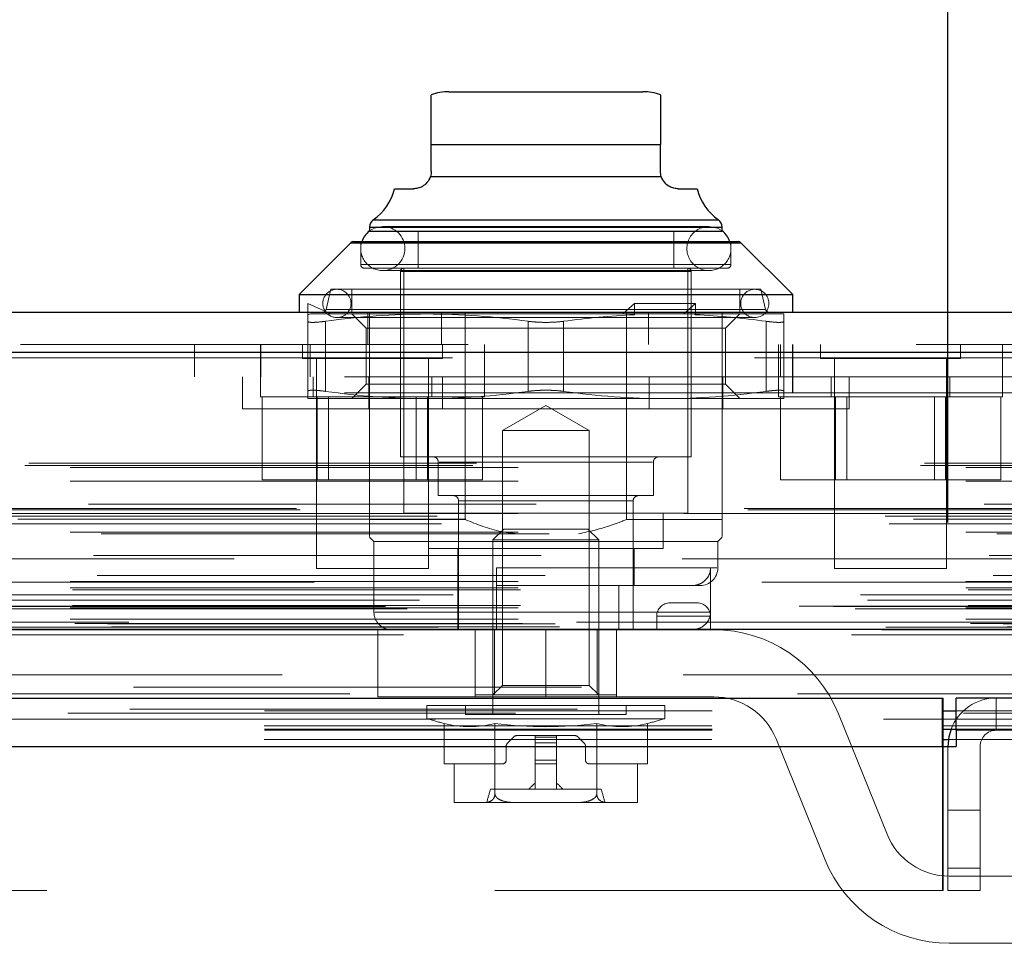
# Model space of a CAD drawing. Header units: inches. Extents: x 0.2 to 10.8, y 0.2 to 8.2.
# Tile 16 of 84: x 4.809 to 5.029, y 2.153 to 2.359. Entities that reach past the tile are written whole.
import ezdxf

# ---------------------------------------------------------------- set-up
doc = ezdxf.new("R2010")
doc.units = ezdxf.units.IN
doc.header["$MEASUREMENT"] = 0
doc.linetypes.add('HIDDEN', pattern=[0.07500000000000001, 0.05, -0.025])
doc.layers.add('DIMENSIONS', color=140, linetype='Continuous')
doc.styles.add('SLDTEXTSTYLE0', font='TXT', dxfattribs={"width": 0.7})
doc.dimstyles.new('SLDDIMSTYLE0', dxfattribs={"dimtxt": 0.0849609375, "dimasz": 0.13, "dimexe": 0, "dimexo": 0.0625, "dimgap": 0.021240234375, "dimtad": 0, "dimtih": 1, "dimtoh": 1, "dimlfac": 10, "dimrnd": 1e-09, "dimzin": 12, "dimdsep": 46, "dimtxsty": 'SLDTEXTSTYLE0', "dimsah": 1, "dimcen": 0.09, "dimadec": 0, "dimazin": 3, "dimtfac": 1, "dimtofl": 0, "dimtmove": 0, "dimatfit": 3, "dimfxl": 0, "dimfrac": 2, "dimtolj": 1, "dimtzin": 12, "dimarcsym": 0})

# ---------------------------------------------------------------- blocks, each defined once
blk = doc.blocks.new('_D_25')
at = {"layer": 'DIMENSIONS'}
for p, q in [((3.262537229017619, 2.24649878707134), (3.262537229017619, 2.735181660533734)), ((5.016337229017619, 2.24649878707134), (5.016337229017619, 2.735181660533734)), ((3.981523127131, 2.689656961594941), (3.952993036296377, 2.689656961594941)), ((3.952993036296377, 2.689656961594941), (3.952993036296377, 2.554626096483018)), ((4.304671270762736, 2.689656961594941), (4.333201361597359, 2.689656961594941)), ((4.333201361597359, 2.689656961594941), (4.333201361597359, 2.554626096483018)), ((3.262537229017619, 2.610181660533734), (3.638120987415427, 2.610181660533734)), ((5.016337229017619, 2.610181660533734), (4.648073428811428, 2.610181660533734)), ((3.952993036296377, 2.554626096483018), (3.981523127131, 2.554626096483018)), ((4.333201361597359, 2.554626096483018), (4.304671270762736, 2.554626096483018))]:
    blk.add_line(p, q, dxfattribs=at)
for points in [[(3.262537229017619, 2.610181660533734), (3.392537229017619, 2.590181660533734), (3.392537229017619, 2.630181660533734)], [(5.016337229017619, 2.610181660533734), (4.886337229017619, 2.630181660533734), (4.886337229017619, 2.590181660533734)]]:
    blk.add_solid(points, dxfattribs=at)
at = {"layer": 'DIMENSIONS', "char_height": 0.08333333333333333, "attachment_point": 1, "style": 'SLDTEXTSTYLE0'}
for s, insert in [('17.54', (3.981523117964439, 2.816099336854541)), ('445.5', (3.981523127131, 2.662048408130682)), ('INSIDE OPENING', (3.657140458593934, 2.507997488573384))]:
    blk.add_mtext(s, dxfattribs=dict(at, insert=insert))

msp = doc.modelspace()

# ---------------------------------------------------------------- linework, layer by layer
at = {"color": 7, "linetype": 'Continuous', "lineweight": 25}
for p, q in [((4.904905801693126, 2.342624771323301), (4.926559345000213, 2.342624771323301)), ((4.926559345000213, 2.342624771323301), (4.9482128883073, 2.342624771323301)), ((4.900968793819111, 2.330813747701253), (4.952149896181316, 2.330813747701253)), ((4.900968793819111, 2.32490823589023), (4.900968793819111, 2.330813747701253)), ((4.952149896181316, 2.32490823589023), (4.952149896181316, 2.330813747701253)), ((4.900784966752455, 2.323719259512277), (4.952333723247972, 2.323719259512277)), ((4.89277064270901, 2.320971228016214), (4.897031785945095, 2.320971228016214)), ((4.956086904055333, 2.320971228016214), (4.960348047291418, 2.320971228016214)), ((4.888032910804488, 2.314026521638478), (4.926559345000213, 2.314026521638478)), ((4.926559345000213, 2.314026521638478), (4.965085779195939, 2.314026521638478)), ((4.887189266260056, 2.312411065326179), (4.887189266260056, 2.311557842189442)), ((4.887189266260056, 2.312411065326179), (4.926559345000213, 2.312411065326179)), ((4.887189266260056, 2.311522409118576), (4.926559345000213, 2.311522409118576)), ((4.926559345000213, 2.312411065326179), (4.965929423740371, 2.312411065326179)), ((4.926559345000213, 2.311522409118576), (4.965929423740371, 2.311522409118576)), ((4.965929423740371, 2.311557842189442), (4.965929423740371, 2.312411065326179)), ((4.883021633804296, 2.308929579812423), (4.871441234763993, 2.29734918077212)), ((4.883021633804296, 2.308929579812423), (4.926559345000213, 2.308929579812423)), ((4.883578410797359, 2.309160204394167), (4.926559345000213, 2.309160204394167)), ((4.926559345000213, 2.309160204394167), (4.969540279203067, 2.309160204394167)), ((4.926559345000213, 2.308929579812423), (4.970097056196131, 2.308929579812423)), ((4.981677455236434, 2.29734918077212), (4.970097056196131, 2.308929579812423)), ((4.871441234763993, 2.29734918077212), (4.871441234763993, 2.293412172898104)), ((4.871441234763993, 2.29734918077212), (4.926559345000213, 2.29734918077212)), ((4.926559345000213, 2.29734918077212), (4.981677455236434, 2.29734918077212)), ((4.981677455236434, 2.293412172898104), (4.981677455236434, 2.29734918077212)), ((3.209233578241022, 2.293412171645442), (5.069592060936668, 2.293412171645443)), ((3.205699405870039, 2.284487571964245), (5.073126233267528, 2.284487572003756)), ((3.194797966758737, 2.222662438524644), (5.084027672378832, 2.222662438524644)), ((3.263728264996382, 2.207298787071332), (5.015146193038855, 2.207298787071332)), ((5.015146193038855, 2.196498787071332), (5.015146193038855, 2.207298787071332)), ((5.018137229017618, 2.200098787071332), (5.018137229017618, 2.207298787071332)), ((5.105746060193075, 2.207298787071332), (5.018137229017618, 2.207298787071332)), ((5.015146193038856, 2.204440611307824), (5.018137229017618, 2.204440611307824)), ((5.015146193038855, 2.200317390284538), (5.018137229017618, 2.200317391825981)), ((5.015237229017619, 2.196498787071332), (5.015237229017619, 2.200335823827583)), ((5.018146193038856, 2.200098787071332), (5.018137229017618, 2.200098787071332)), ((5.018146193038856, 2.200098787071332), (5.018146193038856, 2.196498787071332)), ((5.10574999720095, 2.200098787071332), (5.018146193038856, 2.200098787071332)), ((3.263728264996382, 2.196498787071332), (5.015146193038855, 2.196498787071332)), ((5.015146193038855, 2.196498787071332), (5.018146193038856, 2.196498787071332)), ((5.015237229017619, 2.1980202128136), (5.016444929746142, 2.1980202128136))]:
    msp.add_line(p, q, dxfattribs=at)
at = {"color": 7, "linetype": 'HIDDEN', "lineweight": 18}
for p, q in [((4.952149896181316, 2.330813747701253), (4.900968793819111, 2.330813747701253)), ((4.952149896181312, 2.330813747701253), (4.900968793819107, 2.330813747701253)), ((4.900968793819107, 2.330813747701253), (4.952149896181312, 2.330813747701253)), ((4.952333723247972, 2.323719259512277), (4.900784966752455, 2.323719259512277)), ((4.900784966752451, 2.323719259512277), (4.952333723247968, 2.323719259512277)), ((4.952333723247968, 2.323719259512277), (4.900784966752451, 2.323719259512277)), ((4.965085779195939, 2.314026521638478), (4.888032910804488, 2.314026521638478)), ((4.888076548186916, 2.314026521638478), (4.965042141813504, 2.314026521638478)), ((4.965929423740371, 2.312411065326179), (4.887189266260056, 2.312411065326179)), ((4.887189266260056, 2.311557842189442), (4.887189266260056, 2.311522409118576)), ((4.887233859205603, 2.312411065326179), (4.965884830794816, 2.312411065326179)), ((4.96297666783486, 2.312542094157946), (4.890142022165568, 2.312542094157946)), ((4.898016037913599, 2.311522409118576), (4.898016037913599, 2.303254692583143)), ((4.955102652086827, 2.303254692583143), (4.955102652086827, 2.311522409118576)), ((4.965929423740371, 2.311522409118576), (4.965929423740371, 2.311557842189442)), ((4.970097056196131, 2.308929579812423), (4.883021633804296, 2.308929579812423)), ((4.88306547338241, 2.308929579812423), (4.97005321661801, 2.308929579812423)), ((4.885220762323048, 2.309160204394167), (4.885220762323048, 2.304042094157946)), ((4.967897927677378, 2.304042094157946), (4.967897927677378, 2.309160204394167)), ((4.885397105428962, 2.304042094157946), (4.967721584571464, 2.304042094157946)), ((4.885397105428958, 2.304042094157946), (4.967721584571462, 2.304042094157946)), ((4.886008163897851, 2.303254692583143), (4.926559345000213, 2.303254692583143)), ((4.890142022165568, 2.302699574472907), (4.96297666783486, 2.302699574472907)), ((4.894079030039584, 2.30246729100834), (4.894079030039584, 2.261128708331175)), ((4.894256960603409, 2.30246729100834), (4.958861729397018, 2.30246729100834)), ((4.894256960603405, 2.30246729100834), (4.958861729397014, 2.30246729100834)), ((4.894866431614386, 2.303254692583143), (4.894866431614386, 2.248530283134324)), ((4.926559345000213, 2.303254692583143), (4.967110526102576, 2.303254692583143)), ((4.95825225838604, 2.248530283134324), (4.95825225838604, 2.303254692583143)), ((4.959039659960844, 2.261128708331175), (4.959039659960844, 2.30246729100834)), ((4.878527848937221, 2.298530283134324), (4.877487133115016, 2.294022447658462)), ((4.878527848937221, 2.298530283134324), (4.926559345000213, 2.298530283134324)), ((4.88325225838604, 2.298530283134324), (4.88325225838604, 2.293412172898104)), ((4.926559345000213, 2.298530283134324), (4.974590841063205, 2.298530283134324)), ((4.969866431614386, 2.293412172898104), (4.969866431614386, 2.298530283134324)), ((4.97563155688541, 2.294022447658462), (4.974590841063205, 2.298530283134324)), ((4.873409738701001, 2.295380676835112), (4.878526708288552, 2.293018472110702)), ((4.873409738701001, 2.29286303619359), (4.873409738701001, 2.295380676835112)), ((4.946315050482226, 2.295380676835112), (4.94375656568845, 2.293018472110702)), ((4.946315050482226, 2.29286303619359), (4.946315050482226, 2.295380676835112)), ((4.959953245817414, 2.295380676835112), (4.946315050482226, 2.295380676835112)), ((4.959953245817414, 2.295380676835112), (4.957394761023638, 2.293018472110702)), ((4.959953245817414, 2.29286303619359), (4.959953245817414, 2.295380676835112)), ((4.873409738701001, 2.29286303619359), (4.873996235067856, 2.293018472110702)), ((4.873996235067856, 2.293018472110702), (4.899984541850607, 2.293018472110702)), ((4.877531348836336, 2.294022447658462), (4.975587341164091, 2.294022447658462)), ((4.877531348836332, 2.294022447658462), (4.975587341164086, 2.294022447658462)), ((4.88325225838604, 2.293018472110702), (4.886449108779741, 2.289821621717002)), ((4.886829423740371, 2.286212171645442), (4.886829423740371, 2.293412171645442)), ((4.887189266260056, 2.247152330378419), (4.887189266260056, 2.293412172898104)), ((4.899984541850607, 2.293018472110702), (4.946021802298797, 2.293018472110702)), ((4.903279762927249, 2.286212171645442), (4.903279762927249, 2.293412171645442)), ((4.908517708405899, 2.247152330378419), (4.908517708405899, 2.293412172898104)), ((4.944600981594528, 2.247152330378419), (4.944600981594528, 2.293412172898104)), ((4.946315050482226, 2.29286303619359), (4.946021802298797, 2.293018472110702)), ((4.957394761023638, 2.293018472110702), (4.946021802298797, 2.293018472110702)), ((4.949479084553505, 2.286212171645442), (4.949479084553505, 2.293412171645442)), ((4.959659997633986, 2.293018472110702), (4.957394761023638, 2.293018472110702)), ((4.959953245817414, 2.29286303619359), (4.959659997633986, 2.293018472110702)), ((4.959659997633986, 2.293018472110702), (4.979708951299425, 2.293018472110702)), ((4.965929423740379, 2.286212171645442), (4.965929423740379, 2.293412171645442)), ((4.966669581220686, 2.289821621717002), (4.969866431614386, 2.293018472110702)), ((4.873409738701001, 2.291389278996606), (4.873409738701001, 2.275750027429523)), ((4.877346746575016, 2.291389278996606), (4.877346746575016, 2.275750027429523)), ((4.877346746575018, 2.291389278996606), (4.877346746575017, 2.275750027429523)), ((4.877346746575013, 2.291389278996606), (4.877346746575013, 2.275750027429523)), ((4.877346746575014, 2.291389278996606), (4.877346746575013, 2.275750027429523)), ((4.879905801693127, 2.292231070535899), (4.9732128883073, 2.292231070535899)), ((4.922622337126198, 2.291389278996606), (4.922622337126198, 2.275750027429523)), ((4.922622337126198, 2.291389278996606), (4.922622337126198, 2.275750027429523)), ((4.922622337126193, 2.291389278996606), (4.922622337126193, 2.275750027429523)), ((4.922622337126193, 2.291389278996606), (4.922622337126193, 2.275750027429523)), ((4.930496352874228, 2.291389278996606), (4.930496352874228, 2.275750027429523)), ((4.930496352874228, 2.291389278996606), (4.930496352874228, 2.275750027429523)), ((4.930496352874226, 2.291389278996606), (4.930496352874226, 2.275750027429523)), ((4.930496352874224, 2.291389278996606), (4.930496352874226, 2.275750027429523)), ((4.975771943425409, 2.291389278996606), (4.97577194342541, 2.275750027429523)), ((4.97577194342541, 2.291389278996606), (4.97577194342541, 2.275750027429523)), ((4.975771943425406, 2.291389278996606), (4.975771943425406, 2.275750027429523)), ((4.975771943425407, 2.291389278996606), (4.975771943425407, 2.275750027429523)), ((4.979708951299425, 2.291389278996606), (4.979708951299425, 2.275750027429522)), ((4.886449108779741, 2.289821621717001), (4.966669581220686, 2.289821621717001)), ((4.886449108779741, 2.289821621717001), (4.886449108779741, 2.277317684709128)), ((4.966669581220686, 2.277317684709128), (4.966669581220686, 2.289821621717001)), ((5.07312623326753, 2.284487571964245), (3.205699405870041, 2.284487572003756)), ((3.209233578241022, 2.286212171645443), (5.06959206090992, 2.286212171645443)), ((4.848129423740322, 2.279012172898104), (4.848129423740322, 2.286212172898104)), ((4.862829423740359, 2.286212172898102), (4.86282942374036, 2.279012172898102)), ((4.862896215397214, 2.286212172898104), (4.862896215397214, 2.279012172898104)), ((4.872204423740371, 2.286212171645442), (4.872204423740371, 2.283087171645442)), ((4.873929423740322, 2.286212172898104), (4.873929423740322, 2.279012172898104)), ((4.903454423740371, 2.283087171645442), (4.903454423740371, 2.286212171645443)), ((4.91282942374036, 2.279012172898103), (4.91282942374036, 2.286212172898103)), ((4.912896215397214, 2.279012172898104), (4.912896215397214, 2.286212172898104)), ((4.965929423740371, 2.247152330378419), (4.965929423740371, 2.286212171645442)), ((4.978529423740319, 2.286212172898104), (4.978529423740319, 2.279012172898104)), ((4.978929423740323, 2.279012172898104), (4.978929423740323, 2.286212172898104)), ((4.981629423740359, 2.275412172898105), (4.981629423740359, 2.286212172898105)), ((4.981696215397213, 2.279012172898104), (4.981696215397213, 2.286212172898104)), ((4.987904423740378, 2.286212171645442), (4.987904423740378, 2.283087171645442)), ((5.019154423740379, 2.283087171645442), (5.019154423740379, 2.286212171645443)), ((5.028529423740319, 2.279012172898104), (5.028529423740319, 2.286212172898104)), ((3.205699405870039, 2.283237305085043), (5.073126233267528, 2.283237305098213)), ((5.07312623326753, 2.283237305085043), (3.205699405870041, 2.283237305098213)), ((4.872204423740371, 2.283087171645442), (4.903454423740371, 2.283087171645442)), ((4.875329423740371, 2.283087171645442), (4.875329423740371, 2.236212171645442)), ((4.900329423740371, 2.236212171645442), (4.900329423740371, 2.283087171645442)), ((4.987904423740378, 2.283087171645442), (5.019154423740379, 2.283087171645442)), ((4.991029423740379, 2.283087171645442), (4.991029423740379, 2.236212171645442)), ((5.016029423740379, 2.236212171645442), (5.016029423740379, 2.283087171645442)), ((4.981629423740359, 2.279012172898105), (3.297129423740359, 2.279012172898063)), ((4.858859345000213, 2.279012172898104), (4.858859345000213, 2.271812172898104)), ((4.862829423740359, 2.279012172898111), (4.86282942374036, 2.274512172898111)), ((4.874579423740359, 2.279012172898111), (4.874579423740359, 2.274512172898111)), ((4.887009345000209, 2.271812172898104), (4.887009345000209, 2.279012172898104)), ((4.901079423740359, 2.274512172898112), (4.901079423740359, 2.279012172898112)), ((4.903459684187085, 2.271812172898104), (4.903459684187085, 2.279012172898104)), ((4.91282942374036, 2.274512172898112), (4.91282942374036, 2.279012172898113)), ((4.949659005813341, 2.271812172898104), (4.949659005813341, 2.279012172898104)), ((4.966109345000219, 2.271812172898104), (4.966109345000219, 2.279012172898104)), ((4.978529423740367, 2.279012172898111), (4.978529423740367, 2.274512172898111)), ((5.035629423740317, 2.279012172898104), (4.981629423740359, 2.279012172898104)), ((4.981696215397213, 2.275412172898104), (4.981696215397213, 2.279012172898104)), ((4.990279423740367, 2.279012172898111), (4.990279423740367, 2.274512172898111)), ((4.994259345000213, 2.271812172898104), (4.994259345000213, 2.279012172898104)), ((5.016779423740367, 2.274512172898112), (5.016779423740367, 2.279012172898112)), ((5.028529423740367, 2.274512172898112), (5.028529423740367, 2.279012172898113)), ((4.981629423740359, 2.275412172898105), (3.297129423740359, 2.275412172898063)), ((4.981629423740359, 2.275412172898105), (3.297129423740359, 2.275412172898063)), ((3.297196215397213, 2.275412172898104), (4.981629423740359, 2.275412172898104)), ((3.297196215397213, 2.275412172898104), (4.981629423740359, 2.275412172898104)), ((4.886449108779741, 2.277317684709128), (4.88325225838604, 2.274120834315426)), ((4.886449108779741, 2.277317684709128), (4.966669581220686, 2.277317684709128)), ((4.969866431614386, 2.274120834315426), (4.966669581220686, 2.277317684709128)), ((5.033429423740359, 2.275412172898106), (4.981629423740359, 2.275412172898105)), ((4.86282942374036, 2.274512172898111), (4.91282942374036, 2.274512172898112)), ((4.863234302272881, 2.274512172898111), (4.863234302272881, 2.256012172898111)), ((4.873409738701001, 2.274120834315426), (4.899984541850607, 2.274120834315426)), ((4.87553186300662, 2.274512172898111), (4.87553186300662, 2.256012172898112)), ((4.878034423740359, 2.274512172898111), (4.878034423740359, 2.256012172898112)), ((4.89762442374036, 2.256012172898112), (4.897624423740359, 2.274512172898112)), ((4.899984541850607, 2.274120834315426), (4.953134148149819, 2.274120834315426)), ((4.900126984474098, 2.274512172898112), (4.900126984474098, 2.256012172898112)), ((4.912424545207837, 2.274512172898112), (4.912424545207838, 2.256012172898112)), ((4.953134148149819, 2.274120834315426), (4.979708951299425, 2.274120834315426)), ((4.978529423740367, 2.274512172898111), (5.028529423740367, 2.274512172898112)), ((4.978934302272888, 2.274512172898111), (4.978934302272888, 2.256012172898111)), ((4.991231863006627, 2.274512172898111), (4.991231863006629, 2.256012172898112)), ((4.993734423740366, 2.274512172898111), (4.993734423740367, 2.256012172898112)), ((5.013324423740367, 2.256012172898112), (5.013324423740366, 2.274512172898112)), ((5.015826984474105, 2.274512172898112), (5.015826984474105, 2.256012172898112)), ((5.028124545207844, 2.274512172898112), (5.028124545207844, 2.256012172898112)), ((4.926559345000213, 2.271812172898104), (4.858859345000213, 2.271812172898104)), ((4.926559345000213, 2.272618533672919), (4.916880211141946, 2.267030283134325)), ((4.93623847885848, 2.267030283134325), (4.926559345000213, 2.272618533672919)), ((4.994259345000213, 2.271812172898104), (4.926559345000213, 2.271812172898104)), ((4.916880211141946, 2.267030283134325), (4.926559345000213, 2.267030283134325)), ((4.916880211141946, 2.267030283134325), (4.916880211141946, 2.210110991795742)), ((4.926559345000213, 2.267030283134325), (4.93623847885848, 2.267030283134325)), ((4.93623847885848, 2.210110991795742), (4.93623847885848, 2.267030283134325)), ((4.894079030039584, 2.261128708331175), (4.926559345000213, 2.261128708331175)), ((4.926559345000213, 2.261128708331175), (4.959039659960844, 2.261128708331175)), ((3.210231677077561, 2.259226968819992), (5.068593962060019, 2.259226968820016)), ((3.21110854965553, 2.259746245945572), (5.067717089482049, 2.259746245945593)), ((3.220369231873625, 2.258746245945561), (5.058456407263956, 2.258746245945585)), ((3.220369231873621, 2.258746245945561), (5.058456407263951, 2.258746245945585)), ((4.902543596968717, 2.25994760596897), (4.902543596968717, 2.25246729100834)), ((4.902718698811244, 2.25994760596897), (4.950399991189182, 2.25994760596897)), ((4.90271869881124, 2.25994760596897), (4.950399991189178, 2.25994760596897)), ((4.950575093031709, 2.25246729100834), (4.950575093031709, 2.25994760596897)), ((3.220369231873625, 2.255707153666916), (5.058456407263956, 2.25570715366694)), ((4.863234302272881, 2.256012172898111), (4.87553186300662, 2.256012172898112)), ((4.87553186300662, 2.256012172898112), (4.900126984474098, 2.256012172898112)), ((4.900126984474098, 2.256012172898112), (4.912424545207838, 2.256012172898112)), ((4.978934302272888, 2.256012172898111), (4.991231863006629, 2.256012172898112)), ((4.991231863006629, 2.256012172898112), (5.015826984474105, 2.256012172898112)), ((5.015826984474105, 2.256012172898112), (5.028124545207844, 2.256012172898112)), ((4.902543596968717, 2.25246729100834), (4.926559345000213, 2.25246729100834)), ((4.907071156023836, 2.251286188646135), (4.907071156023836, 2.222546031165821)), ((4.907116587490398, 2.251286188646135), (4.946002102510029, 2.251286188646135)), ((4.907116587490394, 2.251286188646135), (4.946002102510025, 2.251286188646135)), ((4.926559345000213, 2.25246729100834), (4.950575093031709, 2.25246729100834)), ((4.946047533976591, 2.222546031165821), (4.946047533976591, 2.251286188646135)), ((5.071677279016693, 2.249309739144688), (3.207163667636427, 2.249309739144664)), ((5.070846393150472, 2.249601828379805), (3.207985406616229, 2.249601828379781)), ((3.224408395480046, 2.25053726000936), (5.05441724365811, 2.250537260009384)), ((3.202305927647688, 2.247907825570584), (5.076519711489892, 2.247907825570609)), ((3.208668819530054, 2.247206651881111), (5.070156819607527, 2.247206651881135)), ((3.220369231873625, 2.248465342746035), (5.058456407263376, 2.248465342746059)), ((5.057338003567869, 2.248473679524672), (3.221484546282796, 2.248473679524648)), ((4.887189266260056, 2.247152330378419), (4.908517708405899, 2.247152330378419)), ((4.894866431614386, 2.248530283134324), (4.926559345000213, 2.248530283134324)), ((4.900378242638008, 2.248530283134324), (4.900378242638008, 2.240656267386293)), ((4.926559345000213, 2.248530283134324), (4.95825225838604, 2.248530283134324)), ((4.944600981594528, 2.247152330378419), (4.965929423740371, 2.247152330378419)), ((4.952740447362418, 2.240656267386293), (4.952740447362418, 2.248530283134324)), ((3.203243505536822, 2.246157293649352), (5.075573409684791, 2.246157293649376)), ((4.917163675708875, 2.24498697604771), (4.914748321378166, 2.242571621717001)), ((4.917163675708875, 2.24498697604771), (4.926559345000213, 2.24498697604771)), ((4.926559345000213, 2.24498697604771), (4.935955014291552, 2.24498697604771)), ((4.938370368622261, 2.242571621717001), (4.935955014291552, 2.24498697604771)), ((3.220369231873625, 2.244331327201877), (5.058456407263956, 2.244331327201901)), ((3.227287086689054, 2.243949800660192), (5.05152857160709, 2.243949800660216)), ((4.887189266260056, 2.243215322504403), (4.88817351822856, 2.242231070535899)), ((4.914748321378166, 2.242571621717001), (4.926559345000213, 2.242571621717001)), ((4.914748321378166, 2.242571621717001), (4.914748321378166, 2.203648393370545)), ((4.926559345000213, 2.242571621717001), (4.938370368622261, 2.242571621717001)), ((4.938370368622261, 2.203648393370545), (4.938370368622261, 2.242571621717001)), ((4.964945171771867, 2.242231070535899), (4.965929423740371, 2.243215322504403)), ((4.88817351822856, 2.242231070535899), (4.926559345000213, 2.242231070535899)), ((4.88817351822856, 2.242231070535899), (4.88817351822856, 2.226483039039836)), ((4.900378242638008, 2.240656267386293), (4.926559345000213, 2.240656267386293)), ((4.906874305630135, 2.240656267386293), (4.906874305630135, 2.222546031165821)), ((4.926559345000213, 2.242231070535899), (4.964945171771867, 2.242231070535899)), ((4.926559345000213, 2.240656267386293), (4.952740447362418, 2.240656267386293)), ((4.946244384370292, 2.23238855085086), (4.946244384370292, 2.240656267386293)), ((4.964945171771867, 2.236325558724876), (4.964945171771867, 2.242231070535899)), ((5.056969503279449, 2.23833173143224), (3.221855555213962, 2.238331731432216)), ((3.225523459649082, 2.239141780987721), (5.053302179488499, 2.239141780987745)), ((3.225523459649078, 2.239141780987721), (5.053302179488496, 2.239141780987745)), ((4.875329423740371, 2.236212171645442), (4.900329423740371, 2.236212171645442)), ((4.915535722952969, 2.226483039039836), (4.915535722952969, 2.236325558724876)), ((4.915535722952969, 2.236325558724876), (4.964770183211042, 2.236325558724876)), ((4.915535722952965, 2.236325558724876), (4.964770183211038, 2.236325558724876)), ((4.963328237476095, 2.226483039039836), (4.963328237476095, 2.236325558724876)), ((4.991029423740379, 2.236212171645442), (5.016029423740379, 2.236212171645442)), ((3.226401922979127, 2.234659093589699), (5.052419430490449, 2.234659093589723)), ((5.074812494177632, 2.233178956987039), (3.204001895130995, 2.233178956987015)), ((3.220369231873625, 2.233326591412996), (5.058456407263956, 2.233326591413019)), ((3.220369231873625, 2.231918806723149), (5.058456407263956, 2.231918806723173)), ((3.220369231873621, 2.231918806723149), (5.058456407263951, 2.231918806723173)), ((4.915535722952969, 2.23238855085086), (4.961008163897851, 2.23238855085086)), ((4.942868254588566, 2.222546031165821), (4.942868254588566, 2.232388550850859)), ((3.19682950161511, 2.230298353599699), (5.081996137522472, 2.230298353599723)), ((3.205886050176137, 2.230335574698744), (5.072939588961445, 2.230335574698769)), ((3.220869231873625, 2.231418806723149), (5.057956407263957, 2.231418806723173)), ((3.190747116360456, 2.227733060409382), (5.088078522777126, 2.227733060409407)), ((3.190747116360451, 2.227733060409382), (5.088078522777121, 2.227733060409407)), ((3.195602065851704, 2.227222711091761), (5.083223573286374, 2.227222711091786)), ((5.083115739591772, 2.227834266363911), (3.195709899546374, 2.227834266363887)), ((3.198350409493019, 2.22915936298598), (5.080411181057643, 2.229159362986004)), ((3.220369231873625, 2.227418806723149), (5.058456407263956, 2.227418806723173)), ((3.220369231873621, 2.227418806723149), (5.058456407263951, 2.227418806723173)), ((3.220869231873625, 2.227918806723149), (5.057956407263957, 2.227918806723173)), ((4.960307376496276, 2.22854603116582), (4.954307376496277, 2.22854603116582)), ((3.220369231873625, 2.224930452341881), (5.058456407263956, 2.224930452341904)), ((3.220369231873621, 2.224930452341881), (5.058456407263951, 2.224930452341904)), ((4.963328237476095, 2.226483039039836), (4.888354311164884, 2.226483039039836)), ((4.963328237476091, 2.226483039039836), (4.888354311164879, 2.226483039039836)), ((4.963307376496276, 2.22554603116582), (4.951307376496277, 2.22554603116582)), ((4.951307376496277, 2.22554603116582), (4.951307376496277, 2.222546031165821)), ((4.951307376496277, 2.22554603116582), (4.963307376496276, 2.22554603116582)), ((4.963307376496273, 2.22554603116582), (4.951307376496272, 2.22554603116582)), ((4.951307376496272, 2.22554603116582), (4.963307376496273, 2.22554603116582)), ((4.963307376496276, 2.22554603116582), (4.963307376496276, 2.222546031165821)), ((3.202485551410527, 2.223113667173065), (5.076340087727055, 2.223113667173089)), ((3.202485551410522, 2.223113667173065), (5.076340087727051, 2.223113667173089)), ((3.221369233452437, 2.223918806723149), (5.057456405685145, 2.223918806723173)), ((3.221369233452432, 2.223918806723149), (5.057456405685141, 2.223918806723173)), ((3.228665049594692, 2.223834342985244), (5.050160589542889, 2.223834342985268)), ((3.228665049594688, 2.223834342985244), (5.050160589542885, 2.223834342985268)), ((3.229592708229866, 2.223177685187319), (5.049232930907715, 2.223177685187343)), ((3.229592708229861, 2.223177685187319), (5.049232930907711, 2.223177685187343)), ((5.03342942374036, 2.224212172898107), (3.24532942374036, 2.224212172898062)), ((3.194797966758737, 2.221412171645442), (5.084027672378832, 2.221412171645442)), ((3.201329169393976, 2.222571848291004), (5.077496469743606, 2.222571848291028)), ((3.201580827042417, 2.222539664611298), (5.077244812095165, 2.222539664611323)), ((4.889057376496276, 2.222546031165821), (4.926557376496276, 2.222546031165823)), ((4.889057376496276, 2.222546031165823), (4.889057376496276, 2.20754603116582)), ((4.910807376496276, 2.222546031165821), (4.910807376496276, 2.20754603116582)), ((4.91081131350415, 2.207979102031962), (4.91081131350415, 2.222546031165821)), ((4.915079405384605, 2.207979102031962), (4.915079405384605, 2.222546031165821)), ((4.926557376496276, 2.222546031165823), (4.926557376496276, 2.20754603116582)), ((4.926557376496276, 2.222546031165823), (4.964057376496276, 2.222546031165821)), ((4.926557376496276, 2.222546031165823), (4.926557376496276, 2.20754603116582)), ((4.926557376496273, 2.222546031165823), (4.926557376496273, 2.20754603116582)), ((4.926557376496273, 2.222546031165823), (4.926557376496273, 2.20754603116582)), ((4.938039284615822, 2.207979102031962), (4.938039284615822, 2.222546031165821)), ((4.942307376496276, 2.222546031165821), (4.942307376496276, 2.20754603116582)), ((3.234501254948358, 2.209747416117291), (5.044324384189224, 2.209747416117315)), ((4.916880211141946, 2.210110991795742), (4.914748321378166, 2.207979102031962)), ((4.916880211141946, 2.210110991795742), (4.93623847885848, 2.210110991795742)), ((4.938370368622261, 2.207979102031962), (4.93623847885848, 2.210110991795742)), ((4.889057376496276, 2.20754603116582), (4.926557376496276, 2.20754603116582)), ((4.91081131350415, 2.207979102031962), (4.915079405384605, 2.207979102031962)), ((4.915079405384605, 2.207979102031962), (4.938039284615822, 2.207979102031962)), ((4.964057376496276, 2.20754603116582), (4.926557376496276, 2.20754603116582)), ((4.938039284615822, 2.207979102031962), (4.942307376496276, 2.207979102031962)), ((5.015146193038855, 2.207298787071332), (5.015237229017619, 2.207298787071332)), ((5.015237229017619, 2.200335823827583), (5.015237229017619, 2.207298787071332)), ((5.027137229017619, 2.200098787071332), (5.027137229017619, 2.207298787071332)), ((4.899984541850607, 2.205616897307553), (4.926559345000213, 2.205616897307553)), ((4.899984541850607, 2.205616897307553), (4.899984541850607, 2.202686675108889)), ((4.908645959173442, 2.205616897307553), (4.908645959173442, 2.203648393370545)), ((4.926559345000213, 2.205616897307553), (4.95313414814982, 2.205616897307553)), ((4.944472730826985, 2.203648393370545), (4.944472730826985, 2.205616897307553)), ((4.95313414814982, 2.202686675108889), (4.95313414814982, 2.205616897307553)), ((3.219806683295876, 2.20392662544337), (5.05900195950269, 2.203926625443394)), ((3.233649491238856, 2.204795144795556), (5.045171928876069, 2.204795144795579)), ((3.263728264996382, 2.204440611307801), (5.015146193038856, 2.204440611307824)), ((4.908645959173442, 2.203648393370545), (4.926559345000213, 2.203648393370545)), ((4.926559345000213, 2.203648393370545), (4.944472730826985, 2.203648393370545)), ((4.991869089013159, 2.203793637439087), (5.002736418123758, 2.176922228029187)), ((5.018137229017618, 2.204440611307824), (5.099042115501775, 2.204440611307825)), ((3.263637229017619, 2.201063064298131), (5.015237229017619, 2.201063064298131)), ((4.899984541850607, 2.202686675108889), (4.926559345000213, 2.202686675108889)), ((4.903829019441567, 2.201619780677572), (4.903829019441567, 2.192624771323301)), ((4.91519418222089, 2.201619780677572), (4.91519418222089, 2.185855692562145)), ((4.926559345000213, 2.202686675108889), (4.95313414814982, 2.202686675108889)), ((4.937924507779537, 2.201619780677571), (4.937924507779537, 2.185855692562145)), ((4.949289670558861, 2.201619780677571), (4.949289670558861, 2.192624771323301)), ((5.015237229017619, 2.201063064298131), (5.102059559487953, 2.201063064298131)), ((3.263728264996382, 2.200098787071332), (5.015146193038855, 2.200098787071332)), ((4.919323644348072, 2.198578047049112), (4.918047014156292, 2.197301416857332)), ((4.924197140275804, 2.198923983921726), (4.920158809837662, 2.198923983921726)), ((4.924197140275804, 2.198923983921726), (4.928921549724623, 2.198923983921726)), ((4.924197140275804, 2.198923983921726), (4.924197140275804, 2.198578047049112)), ((4.924197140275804, 2.198578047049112), (4.924197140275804, 2.197301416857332)), ((4.924197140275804, 2.198578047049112), (4.928921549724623, 2.198578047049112)), ((4.924197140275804, 2.198578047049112), (4.928921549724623, 2.198578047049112)), ((4.9241971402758, 2.198578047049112), (4.928921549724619, 2.198578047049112)), ((4.9241971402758, 2.198578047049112), (4.928921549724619, 2.198578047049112)), ((4.928921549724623, 2.198923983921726), (4.928921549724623, 2.198578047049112)), ((4.932959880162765, 2.198923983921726), (4.928921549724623, 2.198923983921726)), ((4.928921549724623, 2.198578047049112), (4.928921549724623, 2.197301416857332)), ((4.935071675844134, 2.197301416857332), (4.933795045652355, 2.198578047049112)), ((5.015146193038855, 2.200098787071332), (5.015237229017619, 2.200098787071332)), ((5.018137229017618, 2.200317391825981), (5.098832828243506, 2.200317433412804)), ((3.263637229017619, 2.1980202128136), (5.015237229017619, 2.1980202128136)), ((3.263728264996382, 2.196498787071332), (5.015146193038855, 2.196498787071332)), ((3.263728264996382, 2.196498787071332), (5.015146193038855, 2.196498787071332)), ((3.263728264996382, 2.196498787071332), (5.015146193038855, 2.196498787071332)), ((3.263728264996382, 2.196498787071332), (5.015146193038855, 2.196498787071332)), ((3.263728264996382, 2.196498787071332), (5.015146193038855, 2.196498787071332)), ((4.917701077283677, 2.196466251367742), (4.917701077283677, 2.193412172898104)), ((4.924197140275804, 2.197301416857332), (4.924197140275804, 2.196466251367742)), ((4.924197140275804, 2.197301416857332), (4.928921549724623, 2.197301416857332)), ((4.924197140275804, 2.197301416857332), (4.928921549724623, 2.197301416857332)), ((4.9241971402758, 2.197301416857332), (4.928921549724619, 2.197301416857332)), ((4.9241971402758, 2.197301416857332), (4.928921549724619, 2.197301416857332)), ((4.924197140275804, 2.196466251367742), (4.928921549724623, 2.196466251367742)), ((4.924197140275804, 2.196466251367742), (4.924197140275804, 2.193412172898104)), ((4.924197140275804, 2.196466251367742), (4.928921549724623, 2.196466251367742)), ((4.9241971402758, 2.196466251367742), (4.928921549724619, 2.196466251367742)), ((4.9241971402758, 2.196466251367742), (4.928921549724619, 2.196466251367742)), ((4.928921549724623, 2.197301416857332), (4.928921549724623, 2.196466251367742)), ((4.928921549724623, 2.196466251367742), (4.928921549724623, 2.193412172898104)), ((4.935417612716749, 2.193412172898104), (4.935417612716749, 2.196466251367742)), ((4.988830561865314, 2.171298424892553), (4.977963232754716, 2.198169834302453)), ((5.015146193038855, 2.164298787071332), (5.015146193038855, 2.196498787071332)), ((5.015237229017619, 2.164298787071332), (5.015237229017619, 2.196498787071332)), ((5.016337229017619, 2.196498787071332), (5.016337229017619, 2.164298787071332)), ((5.016444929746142, 2.1980202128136), (5.102059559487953, 2.1980202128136)), ((5.023537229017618, 2.164298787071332), (5.023537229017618, 2.196498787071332)), ((4.906102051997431, 2.192624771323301), (4.903829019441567, 2.192624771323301)), ((4.906102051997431, 2.183964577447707), (4.906102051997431, 2.192624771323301)), ((4.916913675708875, 2.192624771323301), (4.906102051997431, 2.192624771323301)), ((4.924197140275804, 2.193412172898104), (4.928921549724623, 2.193412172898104)), ((4.924197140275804, 2.193412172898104), (4.924197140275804, 2.192624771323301)), ((4.924197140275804, 2.193412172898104), (4.928921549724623, 2.193412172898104)), ((4.9241971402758, 2.193412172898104), (4.928921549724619, 2.193412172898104)), ((4.9241971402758, 2.193412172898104), (4.928921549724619, 2.193412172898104)), ((4.924197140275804, 2.192624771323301), (4.924197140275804, 2.186916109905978)), ((4.924197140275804, 2.192624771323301), (4.928921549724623, 2.192624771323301)), ((4.928921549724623, 2.193412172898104), (4.928921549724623, 2.192624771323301)), ((4.928921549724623, 2.192624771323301), (4.928921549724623, 2.186916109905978)), ((4.947016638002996, 2.192624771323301), (4.936205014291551, 2.192624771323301)), ((4.947016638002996, 2.192624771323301), (4.947016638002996, 2.183964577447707)), ((4.949289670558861, 2.192624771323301), (4.947016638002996, 2.192624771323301)), ((4.914178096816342, 2.186916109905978), (4.938940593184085, 2.186916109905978)), ((4.906172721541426, 2.183963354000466), (4.906209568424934, 2.183963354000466)), ((4.906172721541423, 2.183963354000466), (4.906209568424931, 2.183963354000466)), ((4.906209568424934, 2.183963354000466), (4.912813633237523, 2.183963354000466)), ((4.912813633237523, 2.183963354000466), (4.919955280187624, 2.183963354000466)), ((4.919955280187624, 2.183963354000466), (4.933163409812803, 2.183963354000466)), ((4.933163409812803, 2.183963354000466), (4.940305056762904, 2.183963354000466)), ((4.940305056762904, 2.183963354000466), (4.946909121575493, 2.183963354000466)), ((4.946909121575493, 2.183963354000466), (4.946945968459, 2.183963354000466)), ((4.946909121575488, 2.183963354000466), (4.946945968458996, 2.183963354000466)), ((5.016337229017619, 2.182298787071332), (5.023537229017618, 2.182298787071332)), ((5.023537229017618, 2.169298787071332), (5.016337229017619, 2.169298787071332)), ((5.016337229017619, 2.169298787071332), (5.023537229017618, 2.169298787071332)), ((5.023537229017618, 2.169298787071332), (5.016337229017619, 2.169298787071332)), ((5.016337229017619, 2.169298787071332), (5.023537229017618, 2.169298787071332)), ((5.016642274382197, 2.16754603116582), (5.074557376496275, 2.16754603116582)), ((5.015146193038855, 2.164298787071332), (3.263728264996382, 2.164298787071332)), ((5.015237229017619, 2.164298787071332), (5.015146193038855, 2.164298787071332)), ((5.016337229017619, 2.164298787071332), (5.023537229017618, 2.164298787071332)), ((5.074557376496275, 2.152546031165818), (5.016642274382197, 2.152546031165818))]:
    msp.add_line(p, q, dxfattribs=at)
at = {"color": 7, "linetype": 'HIDDEN', "lineweight": 18, "flags": 128}
for points in [[(4.890142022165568, 2.312542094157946), (4.888258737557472, 2.3121674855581), (4.887189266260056, 2.311557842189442)], [(4.965929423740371, 2.311557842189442), (4.964859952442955, 2.3121674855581), (4.96297666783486, 2.312542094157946)], [(5.0677155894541, 2.212470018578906), (4.154601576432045, 2.212470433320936), (3.211113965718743, 2.212470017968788)], [(5.057192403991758, 2.2124918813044), (4.154601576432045, 2.212491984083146), (3.221629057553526, 2.21249188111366)], [(5.082756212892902, 2.208221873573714), (4.09951650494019, 2.20822160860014), (3.196061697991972, 2.208221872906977)], [(5.082764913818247, 2.208221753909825), (4.217088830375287, 2.208217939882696), (3.196063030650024, 2.208221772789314)], [(3.233655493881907, 2.204795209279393), (4.124224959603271, 2.204796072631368), (5.045202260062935, 2.20479520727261)], [(3.201921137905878, 2.202586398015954), (4.124217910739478, 2.202585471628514), (5.07692255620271, 2.202586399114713)], [(3.263728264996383, 2.200317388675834), (4.124217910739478, 2.200316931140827), (5.015146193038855, 2.200317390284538)]]:
    msp.add_lwpolyline(points, dxfattribs=at)
at = {"color": 7, "linetype": 'Continuous', "lineweight": 25, "flags": 128}
msp.add_lwpolyline([(5.017036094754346, 2.200320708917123), (5.016544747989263, 2.198605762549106), (5.016337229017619, 2.196498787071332)], dxfattribs=at)
at = {"color": 7, "linetype": 'Continuous', "lineweight": 25}
for centre, radius, start, end in [((4.904905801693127, 2.330813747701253), 0.01181102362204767, 90.0000000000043, 109.6081191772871), ((4.9482128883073, 2.330813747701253), 0.01181102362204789, 70.25001124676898, 90), ((4.881283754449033, 2.323719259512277), 0.01181102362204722, 304.8499045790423, 346.5458794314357), ((4.971834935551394, 2.323719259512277), 0.01181102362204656, 193.454120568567, 235.1500954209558), ((4.889157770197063, 2.312411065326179), 0.001968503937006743, 124.8499045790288, 180.0000000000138), ((4.963960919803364, 2.312411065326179), 0.001968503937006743, 359.9999999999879, 55.15009542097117), ((4.890142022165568, 2.307620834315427), 0.004921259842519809, 126.8698976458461, 161.7719472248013), ((4.96297666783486, 2.307620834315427), 0.004921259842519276, 18.22805277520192, 53.13010235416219), ((4.883578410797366, 2.308372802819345), 0.0007874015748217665, 90.00000000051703, 134.9999999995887), ((4.969540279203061, 2.308372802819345), 0.0007874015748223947, 45.0000000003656, 89.9999999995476)]:
    msp.add_arc(centre, radius, start, end, dxfattribs=at)
at = {"color": 7, "linetype": 'HIDDEN', "lineweight": 18}
for centre, radius, start, end in [((4.890142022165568, 2.307620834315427), 0.004921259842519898, 270.0000000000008, 90), ((4.96297666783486, 2.307620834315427), 0.004921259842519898, 90, 270.0000000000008), ((4.890142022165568, 2.307620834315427), 0.004921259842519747, 161.7719472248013, 270.0000000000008), ((4.96297666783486, 2.307620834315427), 0.004921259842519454, 270.0000000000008, 18.22805277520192), ((4.886008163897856, 2.304042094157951), 0.0007874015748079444, 180.000000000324, 269.9999999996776), ((4.967110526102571, 2.304042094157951), 0.0007874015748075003, 270.000000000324, 359.9999999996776), ((4.894866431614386, 2.30246729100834), 0.0007874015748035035, 90, 180), ((4.95825225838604, 2.30246729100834), 0.0007874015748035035, 0, 90), ((4.879905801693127, 2.295380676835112), 0.003149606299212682, 90, 270.0000000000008), ((4.879905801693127, 2.295380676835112), 0.003149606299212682, 270.0000000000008, 90), ((4.9732128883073, 2.295380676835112), 0.003149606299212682, 90, 270.0000000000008), ((4.9732128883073, 2.295380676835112), 0.003149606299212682, 270.0000000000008, 90), ((4.876719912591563, 2.294199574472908), 0.0007874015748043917, 270.0000000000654, 346.9999999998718), ((4.976398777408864, 2.294199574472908), 0.000787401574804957, 193.0000000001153, 269.9999999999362), ((4.901362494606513, 2.25994760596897), 0.001181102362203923, 0, 90.00000000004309), ((4.951756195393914, 2.25994760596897), 0.001181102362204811, 90, 180), ((4.905890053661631, 2.251286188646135), 0.001181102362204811, 0, 90), ((4.947228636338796, 2.251286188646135), 0.001181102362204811, 90, 180), ((4.96100816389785, 2.236325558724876), 0.003937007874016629, 270.0000000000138, 0), ((4.954307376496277, 2.22554603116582), 0.003000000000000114, 90, 180), ((4.960307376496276, 2.22554603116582), 0.003000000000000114, 0, 90), ((4.892110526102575, 2.226483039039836), 0.003937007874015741, 180, 270.0000000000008), ((4.964057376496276, 2.19254603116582), 0.03000000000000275, 22.01938135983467, 90), ((4.964057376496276, 2.19254603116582), 0.01500000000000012, 22.01938135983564, 90), ((5.027137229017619, 2.196498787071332), 0.01080000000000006, 90, 159.275080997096), ((4.926559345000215, 2.290986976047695), 0.09221259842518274, 253.2503397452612, 255.7295548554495), ((4.909511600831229, 2.223736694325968), 0.02283527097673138, 255.5904657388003, 284.4095342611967), ((4.926559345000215, 2.290986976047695), 0.09008697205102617, 262.7523851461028, 277.2476148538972), ((4.943607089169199, 2.22373669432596), 0.02283527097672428, 255.5904657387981, 284.4095342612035), ((4.926559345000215, 2.290986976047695), 0.0922125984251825, 284.2704451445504, 286.7496602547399), ((4.920158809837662, 2.197742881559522), 0.001181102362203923, 90, 134.9999999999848), ((4.932959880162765, 2.197742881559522), 0.001181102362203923, 45.00000000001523, 90), ((5.027137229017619, 2.196498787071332), 0.003600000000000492, 90, 180), ((4.918882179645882, 2.196466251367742), 0.001181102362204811, 135.0000000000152, 180.0000000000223), ((4.934236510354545, 2.196466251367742), 0.001181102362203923, 359.9999999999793, 45.00000000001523), ((4.916913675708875, 2.193412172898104), 0.0007874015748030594, 270.0000000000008, 0), ((4.936205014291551, 2.193412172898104), 0.0007874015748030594, 180, 270.0000000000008), ((6.950001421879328, 1.617289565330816), 2.114013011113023, 164.3682972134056, 164.4513821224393), ((2.903115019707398, 1.617288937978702), 2.114015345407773, 15.54861792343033, 15.63170274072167), ((4.90620871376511, 2.188613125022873), 0.004649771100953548, 268.6855685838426, 270.0105313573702), ((4.906172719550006, 2.186004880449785), 0.002041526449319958, 268.0163070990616, 270.0000558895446), ((4.906208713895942, 2.188613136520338), 0.004649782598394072, 268.685570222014, 270.010529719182), ((4.946909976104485, 2.188613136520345), 0.004649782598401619, 269.9894702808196, 271.3144297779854), ((4.946909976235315, 2.188613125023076), 0.004649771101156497, 269.9894686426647, 271.3144314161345), ((4.946945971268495, 2.186004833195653), 0.002041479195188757, 269.9999211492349, 271.9837158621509), ((5.016642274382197, 2.18254603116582), 0.01499999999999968, 202.0193813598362, 270.0000000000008), ((5.016642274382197, 2.18254603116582), 0.03000000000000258, 202.0193813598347, 270.0000000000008)]:
    msp.add_arc(centre, radius, start, end, dxfattribs=at)
at = {"color": 7, "linetype": 'Continuous', "lineweight": 25}
for points, knots in [([(4.900968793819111, 2.330813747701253), (4.900968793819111, 2.331772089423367), (4.900968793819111, 2.333685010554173), (4.900968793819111, 2.336450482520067), (4.900968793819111, 2.339159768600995), (4.900968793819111, 2.341193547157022), (4.900968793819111, 2.341940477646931), (4.900968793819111, 2.341862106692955), (4.900968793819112, 2.341836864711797)], [0, 0, 0, 0, 0.1069754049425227, 0.2135308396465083, 0.3566164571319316, 0.573530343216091, 0.8626412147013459, 1, 1, 1, 1]), ([(4.952149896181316, 2.341836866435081), (4.952149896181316, 2.341858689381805), (4.952149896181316, 2.341911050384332), (4.952149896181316, 2.341223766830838), (4.952149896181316, 2.339642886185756), (4.952149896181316, 2.337043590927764), (4.952149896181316, 2.334123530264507), (4.952149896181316, 2.331844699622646), (4.952149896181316, 2.330813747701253)], [0, 0, 0, 0, 0.159625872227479, 0.3829991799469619, 0.6077260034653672, 0.7457164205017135, 0.8849611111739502, 1, 1, 1, 1]), ([(4.900784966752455, 2.323719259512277), (4.90061386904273, 2.323179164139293), (4.900339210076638, 2.322717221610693), (4.899702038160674, 2.321974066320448), (4.899341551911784, 2.321694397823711), (4.898639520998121, 2.321291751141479), (4.898290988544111, 2.321162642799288), (4.897631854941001, 2.321002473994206), (4.897322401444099, 2.320971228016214), (4.897031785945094, 2.320971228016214)], [0, 0, 0, 0, 0.25, 0.25, 0.5, 0.5, 0.75, 0.75, 1, 1, 1, 1]), ([(4.956086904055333, 2.320971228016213), (4.955796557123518, 2.320971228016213), (4.955488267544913, 2.321002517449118), (4.954834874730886, 2.321160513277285), (4.954484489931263, 2.321289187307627), (4.953778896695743, 2.32169290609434), (4.953418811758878, 2.321972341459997), (4.952782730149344, 2.322712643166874), (4.952504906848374, 2.32317889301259), (4.952333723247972, 2.323719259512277)], [0, 0, 0, 0, 0.25, 0.25, 0.5, 0.5, 0.75, 0.75, 1, 1, 1, 1])]:
    msp.add_open_spline(points, degree=3, knots=knots, dxfattribs=at)
for points in [[(4.900968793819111, 2.32490823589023), (4.900968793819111, 2.324493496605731), (4.900902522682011, 2.324090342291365), (4.900784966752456, 2.323719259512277)], [(4.952333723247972, 2.323719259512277), (4.952216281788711, 2.324089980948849), (4.952149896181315, 2.32449373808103), (4.952149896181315, 2.324908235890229)]]:
    msp.add_open_spline(points, degree=3, dxfattribs=at)
at = {"color": 7, "linetype": 'HIDDEN', "lineweight": 18}
for points in [[(4.899984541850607, 2.293018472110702), (4.892409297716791, 2.293018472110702), (4.884866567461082, 2.292416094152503), (4.877346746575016, 2.291389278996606)], [(4.922622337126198, 2.291389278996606), (4.915102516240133, 2.292416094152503), (4.907559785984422, 2.293018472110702), (4.899984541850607, 2.293018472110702)], [(4.979708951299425, 2.293018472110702), (4.979708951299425, 2.293018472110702), (4.979708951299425, 2.292416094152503), (4.979708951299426, 2.291389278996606)], [(4.873409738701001, 2.291389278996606), (4.873409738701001, 2.292107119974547), (4.873409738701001, 2.292623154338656), (4.873409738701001, 2.29286303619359)], [(4.946315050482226, 2.29286303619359), (4.94102458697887, 2.292623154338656), (4.935753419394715, 2.292107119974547), (4.930496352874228, 2.291389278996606)], [(4.97577194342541, 2.291389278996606), (4.970514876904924, 2.292107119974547), (4.96524370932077, 2.292623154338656), (4.959953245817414, 2.29286303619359)], [(4.873409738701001, 2.274120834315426), (4.873409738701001, 2.274120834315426), (4.873409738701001, 2.274723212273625), (4.873409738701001, 2.275750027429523)], [(4.899984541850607, 2.274120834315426), (4.892409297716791, 2.274120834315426), (4.884866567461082, 2.274723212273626), (4.877346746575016, 2.275750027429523)], [(4.922622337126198, 2.275750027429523), (4.915102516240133, 2.274723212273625), (4.907559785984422, 2.274120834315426), (4.899984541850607, 2.274120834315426)], [(4.930496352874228, 2.275750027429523), (4.938016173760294, 2.274723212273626), (4.945558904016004, 2.274120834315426), (4.953134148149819, 2.274120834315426)], [(4.953134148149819, 2.274120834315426), (4.960709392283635, 2.274120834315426), (4.968252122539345, 2.274723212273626), (4.97577194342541, 2.275750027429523)], [(4.979708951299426, 2.275750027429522), (4.979708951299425, 2.274723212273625), (4.979708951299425, 2.274120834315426), (4.979708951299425, 2.274120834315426)], [(4.92272441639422, 2.18691610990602), (4.923185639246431, 2.187413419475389), (4.923665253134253, 2.187891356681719), (4.924197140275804, 2.188314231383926)], [(4.928921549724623, 2.188314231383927), (4.929453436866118, 2.187891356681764), (4.929933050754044, 2.187413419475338), (4.930394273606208, 2.18691610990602)]]:
    msp.add_open_spline(points, degree=3, dxfattribs=at)
for points, knots in [([(4.877346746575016, 2.291389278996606), (4.876749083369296, 2.291307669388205), (4.876207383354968, 2.291246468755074), (4.875234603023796, 2.291163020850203), (4.874809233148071, 2.291141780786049), (4.874123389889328, 2.291141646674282), (4.873854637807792, 2.291162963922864), (4.87350057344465, 2.29124587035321), (4.873409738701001, 2.291307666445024), (4.873409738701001, 2.291389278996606)], [0, 0, 0, 0, 0.25, 0.25, 0.5, 0.5, 0.75, 0.75, 1, 1, 1, 1]), ([(4.930496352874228, 2.291389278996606), (4.929898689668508, 2.291307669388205), (4.929267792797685, 2.291246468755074), (4.927940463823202, 2.291163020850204), (4.927247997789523, 2.291141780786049), (4.925877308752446, 2.291141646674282), (4.925180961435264, 2.291162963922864), (4.923858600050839, 2.29124587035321), (4.923220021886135, 2.291307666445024), (4.922622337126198, 2.291389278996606)], [0, 0, 0, 0, 0.25, 0.25, 0.5, 0.5, 0.75, 0.75, 1, 1, 1, 1]), ([(4.979708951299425, 2.291389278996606), (4.979708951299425, 2.291307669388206), (4.979619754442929, 2.291246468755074), (4.979265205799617, 2.291163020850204), (4.978998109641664, 2.29114178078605), (4.978313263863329, 2.291141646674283), (4.977885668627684, 2.291162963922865), (4.976917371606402, 2.291245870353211), (4.976369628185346, 2.291307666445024), (4.975771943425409, 2.291389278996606)], [0, 0, 0, 0, 0.25, 0.25, 0.5, 0.5, 0.75, 0.75, 1, 1, 1, 1]), ([(4.873409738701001, 2.275750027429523), (4.873409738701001, 2.275831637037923), (4.873498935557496, 2.275892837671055), (4.873853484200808, 2.275976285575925), (4.87412058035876, 2.27599752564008), (4.874805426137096, 2.275997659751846), (4.875233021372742, 2.275976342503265), (4.876201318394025, 2.275893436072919), (4.876749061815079, 2.275831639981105), (4.877346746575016, 2.275750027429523)], [0, 0, 0, 0, 0.25, 0.25, 0.5, 0.5, 0.75, 0.75, 1, 1, 1, 1]), ([(4.922622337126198, 2.275750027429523), (4.923220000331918, 2.275831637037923), (4.923850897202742, 2.275892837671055), (4.925178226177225, 2.275976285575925), (4.925870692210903, 2.27599752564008), (4.927241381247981, 2.275997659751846), (4.927937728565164, 2.275976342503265), (4.929260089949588, 2.275893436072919), (4.929898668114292, 2.275831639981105), (4.930496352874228, 2.275750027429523)], [0, 0, 0, 0, 0.25, 0.25, 0.5, 0.5, 0.75, 0.75, 1, 1, 1, 1]), ([(4.975771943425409, 2.275750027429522), (4.97636960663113, 2.275831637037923), (4.976911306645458, 2.275892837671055), (4.977884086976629, 2.275976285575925), (4.978309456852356, 2.275997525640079), (4.978995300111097, 2.275997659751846), (4.979264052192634, 2.275976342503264), (4.979618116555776, 2.275893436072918), (4.979708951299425, 2.275831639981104), (4.979708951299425, 2.275750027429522)], [0, 0, 0, 0, 0.25, 0.25, 0.5, 0.5, 0.75, 0.75, 1, 1, 1, 1]), ([(4.887189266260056, 2.243326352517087), (4.887189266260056, 2.243392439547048), (4.887189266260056, 2.243540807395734), (4.887189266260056, 2.245244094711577), (4.887189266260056, 2.246704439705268), (4.887189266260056, 2.247152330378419)], [0, 0, 0, 0, 0.3576770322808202, 0.8029982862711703, 1, 1, 1, 1]), ([(4.908517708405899, 2.247152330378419), (4.911157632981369, 2.246082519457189), (4.914940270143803, 2.244549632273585), (4.918975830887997, 2.244088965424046), (4.920194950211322, 2.243949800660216)], [0, 0, 0, 0, 0.6979058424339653, 1, 1, 1, 1]), ([(4.933877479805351, 2.243949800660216), (4.936341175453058, 2.244490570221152), (4.940000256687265, 2.245293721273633), (4.943468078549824, 2.246694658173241), (4.944600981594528, 2.247152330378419)], [0, 0, 0, 0, 0.673309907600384, 1, 1, 1, 1]), ([(4.965929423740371, 2.243326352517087), (4.965929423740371, 2.243392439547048), (4.965929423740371, 2.243540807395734), (4.965929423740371, 2.245244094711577), (4.965929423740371, 2.246704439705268), (4.965929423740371, 2.247152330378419)], [0, 0, 0, 0, 0.3576770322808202, 0.8029982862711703, 1, 1, 1, 1]), ([(4.963328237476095, 2.236325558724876), (4.963328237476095, 2.235792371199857), (4.963215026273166, 2.2352686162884), (4.962786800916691, 2.234303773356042), (4.962470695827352, 2.233865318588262), (4.961700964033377, 2.233148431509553), (4.961241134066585, 2.232864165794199), (4.960258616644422, 2.232486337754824), (4.959729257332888, 2.23238855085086), (4.959196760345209, 2.23238855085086)], [0, 0, 0, 0, 0.25, 0.25, 0.5, 0.5, 0.75, 0.75, 1, 1, 1, 1]), ([(4.915535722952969, 2.222546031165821), (4.915535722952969, 2.222546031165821), (4.915535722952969, 2.222641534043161), (4.915535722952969, 2.223021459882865), (4.915535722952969, 2.2233024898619), (4.915535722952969, 2.224381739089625), (4.91553572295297, 2.225415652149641), (4.915535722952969, 2.226483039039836)], [0, 0, 0, 0, 0.2499999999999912, 0.2499999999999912, 0.4999999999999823, 0.4999999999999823, 1, 1, 1, 1]), ([(4.963328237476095, 2.226483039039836), (4.963328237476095, 2.225949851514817), (4.963215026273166, 2.22542609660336), (4.962786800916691, 2.224461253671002), (4.962470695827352, 2.224022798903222), (4.961700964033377, 2.223305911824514), (4.961241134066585, 2.223021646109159), (4.960258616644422, 2.222643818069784), (4.959729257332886, 2.222546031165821), (4.959196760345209, 2.222546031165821)], [0, 0, 0, 0, 0.25, 0.25, 0.5, 0.5, 0.75, 0.75, 1, 1, 1, 1]), ([(4.912813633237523, 2.183963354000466), (4.913271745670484, 2.183963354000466), (4.913730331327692, 2.184017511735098), (4.91439670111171, 2.184362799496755), (4.914615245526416, 2.184522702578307), (4.914901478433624, 2.184893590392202), (4.914992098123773, 2.185043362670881), (4.91513431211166, 2.18540651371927), (4.915185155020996, 2.185622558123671), (4.91519418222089, 2.185855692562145)], [0, 0, 0, 0, 0.4999999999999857, 0.4999999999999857, 0.7499999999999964, 0.7499999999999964, 0.8749999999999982, 0.8749999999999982, 1, 1, 1, 1]), ([(4.91519418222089, 2.185855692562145), (4.915212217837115, 2.185622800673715), (4.915313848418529, 2.185406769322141), (4.915597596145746, 2.185044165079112), (4.91577733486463, 2.184895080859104), (4.91635580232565, 2.184520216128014), (4.916790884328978, 2.184362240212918), (4.918122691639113, 2.184017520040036), (4.919039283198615, 2.183963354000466), (4.919955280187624, 2.183963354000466)], [0, 0, 0, 0, 0.1249999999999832, 0.1249999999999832, 0.2499999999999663, 0.2499999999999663, 0.4999999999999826, 0.4999999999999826, 1, 1, 1, 1]), ([(4.933163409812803, 2.183963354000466), (4.934079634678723, 2.183963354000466), (4.93499680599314, 2.184017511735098), (4.936329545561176, 2.184362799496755), (4.936766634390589, 2.184522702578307), (4.937339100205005, 2.184893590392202), (4.937520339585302, 2.185043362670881), (4.937804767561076, 2.18540651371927), (4.937906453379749, 2.185622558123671), (4.937924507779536, 2.185855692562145)], [0, 0, 0, 0, 0.5000000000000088, 0.5000000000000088, 0.7500000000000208, 0.7500000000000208, 0.8750000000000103, 0.8750000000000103, 1, 1, 1, 1]), ([(4.937924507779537, 2.185855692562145), (4.937933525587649, 2.185622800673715), (4.937984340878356, 2.185406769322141), (4.938126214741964, 2.185044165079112), (4.938216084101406, 2.184895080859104), (4.938505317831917, 2.184520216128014), (4.938722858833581, 2.184362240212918), (4.939388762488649, 2.184017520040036), (4.939847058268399, 2.183963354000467), (4.940305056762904, 2.183963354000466)], [0, 0, 0, 0, 0.1250000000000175, 0.1250000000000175, 0.250000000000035, 0.250000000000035, 0.5000000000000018, 0.5000000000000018, 1, 1, 1, 1])]:
    msp.add_open_spline(points, degree=3, knots=knots, dxfattribs=at)

# ---------------------------------------------------------------- dimensions: what is measured, and where the dimension line sits
at = {"layer": 'DIMENSIONS'}
dim = msp.add_linear_dim(base=(5.016337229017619, 2.610181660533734), p1=(3.262537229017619, 2.19649878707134), p2=(5.016337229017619, 2.19649878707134), text='<>\\PINSIDE OPENING', dimstyle='SLDDIMSTYLE0', dxfattribs=at)
dim.commit()
dim.dimension.update_dxf_attribs({"geometry": '_D_25', "text_midpoint": (4.143097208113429, 2.610181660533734), "dimtype": 160})

doc.saveas('drawing.dxf')
